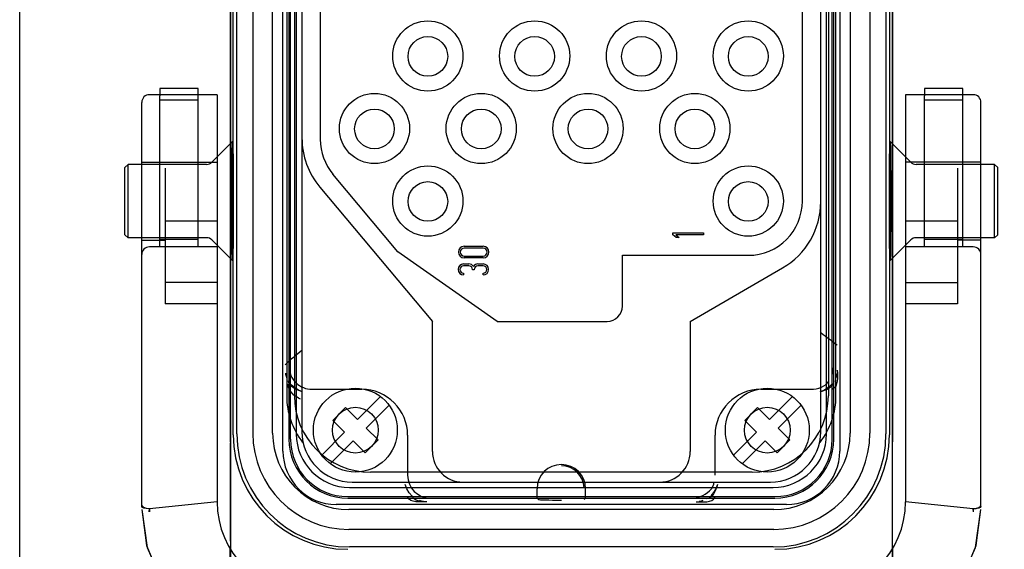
# Model space of a CAD drawing. Header units: millimetres. Extents: x 7426 to 8300, y 124 to 421.
# Tile 8 of 130: x 7943.28 to 7946.51, y 225.32 to 227.05. Entities that reach past the tile are written whole.
import ezdxf

# ---------------------------------------------------------------- set-up
doc = ezdxf.new("R2010")
doc.units = ezdxf.units.MM
doc.layers.add('DIM', color=7, linetype='Continuous')
doc.layers.add('外形图', color=7, linetype='Continuous')
doc.styles.add('微软雅黑', font='msyh.ttc')
doc.dimstyles.new('尺寸标注_1_20比例', dxfattribs={"dimtxt": 2.1, "dimasz": 1.7, "dimexe": 0.5, "dimexo": 0.4, "dimgap": 0.5, "dimtad": 1, "dimdec": 1, "dimlfac": 20, "dimdsep": 46, "dimtxsty": '微软雅黑', "dimcen": 0.09, "dimadec": 0, "dimazin": 0, "dimtp": 0.01, "dimtm": 0.01, "dimtfac": 1, "dimtdec": 1, "dimtofl": 0, "dimtmove": 0, "dimatfit": 3, "dimfxl": 1, "dimtolj": 1, "dimarcsym": 0})

# ---------------------------------------------------------------- blocks, each defined once
blk = doc.blocks.new('*D1533')
at = {"layer": 'Defpoints', "color": 0}
for p in [(7952.5349, 225.3931), (7943.2848, 223.118), (7952.5349, 218.1535)]:
    blk.add_point(p, dxfattribs=at)
at = {"layer": 'DIM', "color": 0, "lineweight": -2}
for p, q in [((7952.5349, 224.9931), (7952.5349, 217.6535)), ((7943.2848, 222.718), (7943.2848, 217.6535)), ((7944.9848, 218.1535), (7950.8349, 218.1535))]:
    blk.add_line(p, q, dxfattribs=at)
at = {"layer": 'DIM', "color": 0}
for points in [[(7944.9848, 218.4368), (7944.9848, 217.8702), (7943.2848, 218.1535)], [(7950.8349, 217.8702), (7950.8349, 218.4368), (7952.5349, 218.1535)]]:
    blk.add_solid(points, dxfattribs=at)
at = {"layer": 'DIM', "color": 0, "insert": (7947.9098, 219.7449), "char_height": 2.1, "attachment_point": 5, "style": '微软雅黑'}
blk.add_mtext('\\A1;185', dxfattribs=at)

msp = doc.modelspace()

# ---------------------------------------------------------------- linework, layer by layer
at = {"layer": '外形图', "linetype": 'Continuous'}
for p, q in [((7943.2848, 223.118), (7943.2848, 231.2681)), ((7943.9753, 230.2178), (7943.9753, 225.0684)), ((7946.1443, 230.2176), (7946.1443, 225.0686)), ((7944.1473, 225.637), (7944.1473, 229.6492)), ((7945.9723, 229.6492), (7945.9723, 225.637)), ((7943.9748, 229.6189), (7943.9748, 225.6674)), ((7944.1673, 229.6106), (7944.1673, 225.6756)), ((7944.1723, 225.6756), (7944.1723, 229.6106)), ((7945.9473, 225.6756), (7945.9473, 229.6106)), ((7945.9523, 225.6756), (7945.9523, 229.6106)), ((7946.1448, 229.6189), (7946.1448, 225.6674)), ((7943.996, 225.6931), (7943.996, 229.5931)), ((7944.0485, 229.5906), (7944.0485, 225.6956)), ((7944.1135, 225.6956), (7944.1135, 229.5906)), ((7944.191, 229.5931), (7944.191, 225.6931)), ((7944.2098, 229.5856), (7944.2098, 225.7006)), ((7945.9098, 225.7006), (7945.9098, 229.5856)), ((7945.9286, 225.6931), (7945.9286, 229.5931)), ((7946.0061, 229.5906), (7946.0061, 225.6956)), ((7946.0711, 229.5906), (7946.0711, 225.6956)), ((7946.1236, 229.5931), (7946.1236, 225.6931)), ((7946.1348, 229.5956), (7946.1348, 225.6906)), ((7944.1598, 229.4681), (7944.1598, 225.8181)), ((7944.1848, 229.4681), (7944.1848, 225.8181)), ((7945.9348, 229.4681), (7945.9348, 225.8181)), ((7945.9598, 225.8181), (7945.9598, 229.4681)), ((7945.8498, 226.4556), (7945.8498, 228.8306)), ((7944.2698, 228.6284), (7944.2698, 226.6578)), ((7943.9848, 225.6906), (7943.9848, 227.5619)), ((7943.932, 226.8038), (7943.7098, 226.8038)), ((7943.8695, 226.8244), (7943.7444, 226.8244)), ((7943.7444, 226.8244), (7943.7444, 226.8004)), ((7943.7444, 226.3056), (7943.7444, 226.8005)), ((7943.8695, 226.8004), (7943.8695, 226.8244)), ((7943.8695, 226.3056), (7943.8695, 226.8005)), ((7943.932, 226.8038), (7943.932, 225.4706)), ((7946.4098, 226.8038), (7946.1877, 226.8038)), ((7946.1877, 226.8038), (7946.1877, 225.4706)), ((7946.375, 226.8244), (7946.25, 226.8244)), ((7946.25, 226.8244), (7946.25, 226.8004)), ((7946.25, 226.3056), (7946.25, 226.8004)), ((7946.375, 226.8004), (7946.375, 226.8244)), ((7946.375, 226.3056), (7946.375, 226.8004)), ((7943.6848, 225.4553), (7943.6848, 226.7788)), ((7943.8695, 226.7859), (7943.7444, 226.7859)), ((7946.375, 226.7859), (7946.25, 226.7859)), ((7946.4348, 225.4553), (7946.4348, 226.7788)), ((7943.9148, 226.5829), (7943.9825, 226.6506)), ((7946.2048, 226.5829), (7946.1372, 226.6506)), ((7943.6298, 226.5656), (7943.6398, 226.5756)), ((7943.8971, 226.5756), (7943.6398, 226.5756)), ((7943.6398, 226.3356), (7943.6398, 226.5756)), ((7943.6848, 226.5831), (7943.932, 226.5831)), ((7946.4348, 226.5831), (7946.1877, 226.5831)), ((7946.4798, 226.5756), (7946.2225, 226.5756)), ((7946.4898, 226.5656), (7946.4798, 226.5756)), ((7946.4798, 226.3356), (7946.4798, 226.5756)), ((7943.6298, 226.3456), (7943.6298, 226.5656)), ((7943.762, 226.5637), (7943.762, 226.1196)), ((7944.5245, 226.2896), (7944.3113, 226.5437)), ((7946.3577, 226.5637), (7946.3577, 226.1196)), ((7946.4898, 226.3456), (7946.4898, 226.5656)), ((7944.2683, 226.5016), (7944.6373, 226.0618)), ((7943.762, 226.391), (7943.932, 226.391)), ((7946.1877, 226.391), (7946.3577, 226.391)), ((7945.4256, 226.3515), (7945.5256, 226.3515)), ((7945.4256, 226.3455), (7945.4256, 226.3515)), ((7945.5256, 226.3515), (7945.5256, 226.3455)), ((7943.6298, 226.3456), (7943.6398, 226.3356)), ((7943.8971, 226.3356), (7943.6398, 226.3356)), ((7943.6848, 226.3281), (7943.762, 226.3281)), ((7943.8695, 226.3295), (7943.7444, 226.3295)), ((7943.9148, 226.3283), (7943.9825, 226.2606)), ((7945.4363, 226.3365), (7945.4256, 226.3455)), ((7945.5256, 226.3455), (7945.435, 226.3455)), ((7945.435, 226.3455), (7945.4457, 226.3365)), ((7945.4457, 226.3365), (7945.4363, 226.3365)), ((7946.2048, 226.3283), (7946.1372, 226.2606)), ((7946.4798, 226.3356), (7946.2225, 226.3356)), ((7946.375, 226.3295), (7946.25, 226.3295)), ((7946.4348, 226.3281), (7946.3577, 226.3281)), ((7946.4898, 226.3456), (7946.4798, 226.3356)), ((7943.932, 226.3056), (7943.7098, 226.3056)), ((7944.8498, 226.0618), (7944.5245, 226.2896)), ((7944.7415, 226.3077), (7944.8035, 226.3077)), ((7944.8035, 226.3017), (7944.7415, 226.3017)), ((7946.4098, 226.3056), (7946.1877, 226.3056)), ((7944.7415, 226.2757), (7944.8035, 226.2757)), ((7944.8035, 226.2697), (7944.7415, 226.2697)), ((7945.2598, 226.2781), (7945.6723, 226.2781)), ((7945.2598, 226.1118), (7945.2598, 226.2781)), ((7944.7395, 226.2497), (7944.7565, 226.2497)), ((7944.7565, 226.2437), (7944.7395, 226.2437)), ((7944.7395, 226.2197), (7944.7395, 226.2137)), ((7944.7685, 226.2302), (7944.7685, 226.2317)), ((7944.7745, 226.2302), (7944.7685, 226.2302)), ((7944.7745, 226.2317), (7944.7745, 226.2302)), ((7944.7865, 226.2497), (7944.8035, 226.2497)), ((7944.8035, 226.2437), (7944.7865, 226.2437)), ((7944.8035, 226.2137), (7944.8035, 226.2197)), ((7945.4823, 226.0618), (7945.7848, 226.2365)), ((7943.932, 226.1885), (7943.762, 226.1885)), ((7946.1877, 226.1885), (7946.3577, 226.1885)), ((7943.932, 226.1196), (7943.762, 226.1196)), ((7946.3577, 226.1196), (7946.1877, 226.1196)), ((7944.6373, 225.6356), (7944.6373, 226.0618)), ((7944.8498, 226.0618), (7945.2098, 226.0618)), ((7945.4823, 226.0618), (7945.4823, 225.6356)), ((7944.2423, 225.8393), (7944.4061, 225.8393)), ((7945.7135, 225.8393), (7945.8773, 225.8393)), ((7944.3919, 225.7409), (7944.4669, 225.8159)), ((7945.7419, 225.7409), (7945.8169, 225.8159)), ((7944.3106, 225.7374), (7944.353, 225.7798)), ((7944.353, 225.7798), (7944.3919, 225.7409)), ((7944.4951, 225.7876), (7944.4202, 225.7126)), ((7945.6606, 225.7374), (7945.703, 225.7798)), ((7945.703, 225.7798), (7945.7419, 225.7409)), ((7945.8452, 225.7876), (7945.7702, 225.7126)), ((7944.3494, 225.6985), (7944.3106, 225.7374)), ((7945.6995, 225.6985), (7945.6606, 225.7374)), ((7944.4202, 225.7126), (7944.459, 225.6738)), ((7945.7702, 225.7126), (7945.8091, 225.6738)), ((7944.2745, 225.6235), (7944.3494, 225.6985)), ((7944.459, 225.6738), (7944.4166, 225.6313)), ((7944.5561, 225.6894), (7944.5561, 225.558)), ((7945.5636, 225.558), (7945.5636, 225.6894)), ((7945.6245, 225.6235), (7945.6995, 225.6985)), ((7945.8091, 225.6738), (7945.7666, 225.6313)), ((7943.9748, 225.6641), (7943.9748, 225.3427)), ((7944.3777, 225.6702), (7944.3027, 225.5952)), ((7944.4166, 225.6313), (7944.3777, 225.6702)), ((7945.7277, 225.6702), (7945.6528, 225.5952)), ((7945.7666, 225.6313), (7945.7277, 225.6702)), ((7946.1448, 225.3435), (7946.1448, 225.6641)), ((7945.6848, 225.5681), (7944.4348, 225.5681)), ((7944.3661, 225.5181), (7945.7536, 225.5181)), ((7944.3748, 225.5356), (7945.7448, 225.5356)), ((7944.9803, 225.4831), (7944.9803, 225.5136)), ((7945.1393, 225.4831), (7945.1393, 225.5136)), ((7944.3598, 225.4881), (7945.7598, 225.4881)), ((7944.3598, 225.4831), (7945.7598, 225.4831)), ((7944.9803, 225.4831), (7944.9848, 225.4786)), ((7945.1348, 225.4786), (7945.1393, 225.4831)), ((7943.932, 225.4706), (7943.7098, 225.4481)), ((7943.7098, 225.4481), (7943.7099, 225.4384)), ((7945.7974, 225.4621), (7944.3222, 225.4621)), ((7945.7561, 225.4456), (7944.3636, 225.4456)), ((7946.4098, 225.4481), (7946.1877, 225.4706)), ((7946.4098, 225.4481), (7946.4097, 225.4384)), ((7945.7561, 225.3806), (7944.3636, 225.3806)), ((7943.9748, 225.0681), (7943.9748, 225.3245)), ((7945.7536, 225.3231), (7944.3661, 225.3231)), ((7946.1448, 225.3245), (7946.1448, 225.0681))]:
    msp.add_line(p, q, dxfattribs=at)
for points in [[(7944.1605, 225.8774), (7944.1592, 225.8809), (7944.1581, 225.8845), (7944.1571, 225.8882), (7944.1564, 225.892)], [(7945.9632, 225.8921), (7945.9625, 225.8882), (7945.9615, 225.8844), (7945.9603, 225.8806), (7945.959, 225.877)], [(7944.2121, 225.8315), (7944.1981, 225.8369), (7944.1854, 225.8448), (7944.1749, 225.8544)], [(7945.9453, 225.8551), (7945.9347, 225.8451), (7945.9218, 225.837), (7945.9075, 225.8315)], [(7944.5713, 225.49), (7944.5616, 225.5006), (7944.5537, 225.5133), (7944.5483, 225.5273)], [(7945.5714, 225.5273), (7945.5661, 225.5137), (7945.5586, 225.5013), (7945.5493, 225.4909)], [(7943.7098, 225.4481), (7943.7004, 225.4491), (7943.6921, 225.452), (7943.6867, 225.4564), (7943.6848, 225.4614)], [(7943.7098, 225.4481), (7943.7002, 225.4487), (7943.6921, 225.4502), (7943.6867, 225.4525), (7943.6848, 225.4553)], [(7943.6848, 225.4456), (7943.7024, 225.3209), (7943.7506, 225.2112), (7943.824, 225.1201), (7943.9173, 225.0516), (7944.024, 225.0094), (7944.1348, 224.9956)], [(7943.6848, 225.4456), (7943.7003, 225.3285), (7943.7457, 225.2196), (7943.8178, 225.1261), (7943.9117, 225.0548), (7944.0202, 225.0104), (7944.1348, 224.9956)], [(7943.7095, 225.4383), (7943.7096, 225.4416), (7943.7101, 225.4449), (7943.7106, 225.4482)], [(7944.6079, 225.4717), (7944.6046, 225.4724), (7944.6013, 225.4732), (7944.5981, 225.4742), (7944.595, 225.4753)], [(7945.5239, 225.4751), (7945.521, 225.4741), (7945.5181, 225.4732), (7945.515, 225.4724), (7945.512, 225.4718)], [(7945.9848, 224.9956), (7946.0994, 225.0104), (7946.2079, 225.0548), (7946.3018, 225.1261), (7946.374, 225.2196), (7946.4193, 225.3285), (7946.4348, 225.4456)], [(7945.9848, 224.9956), (7946.0956, 225.0094), (7946.2024, 225.0516), (7946.2956, 225.1201), (7946.369, 225.2112), (7946.4172, 225.3209), (7946.4348, 225.4456)], [(7946.4101, 225.4383), (7946.41, 225.4416), (7946.4095, 225.4449), (7946.409, 225.4482)], [(7946.4098, 225.4481), (7946.4193, 225.4491), (7946.4275, 225.452), (7946.4329, 225.4564), (7946.4348, 225.4614)], [(7946.4348, 225.4553), (7946.4329, 225.4525), (7946.4275, 225.4502), (7946.4194, 225.4487), (7946.4098, 225.4481)]]:
    msp.add_lwpolyline(points, dxfattribs=at)
for centre, radius in [((7944.6223, 226.9306), 0.115), ((7944.9723, 226.9306), 0.115), ((7945.3223, 226.9306), 0.115), ((7945.6723, 226.9306), 0.115), ((7944.6223, 226.9293), 0.065), ((7944.9723, 226.9293), 0.065), ((7945.3223, 226.9293), 0.065), ((7945.6723, 226.9293), 0.065), ((7944.4473, 226.6931), 0.115), ((7944.7973, 226.6931), 0.115), ((7945.1473, 226.6931), 0.115), ((7945.4973, 226.6931), 0.115), ((7944.4473, 226.6918), 0.065), ((7944.7973, 226.6918), 0.065), ((7945.1473, 226.6918), 0.065), ((7945.4973, 226.6918), 0.065), ((7944.6223, 226.4556), 0.115), ((7945.6723, 226.4556), 0.115), ((7944.6223, 226.4543), 0.065), ((7945.6723, 226.4543), 0.065), ((7944.3848, 225.7056), 0.1375), ((7945.7348, 225.7056), 0.1375), ((7944.3848, 225.7056), 0.075), ((7945.7348, 225.7056), 0.075)]:
    msp.add_circle(centre, radius, dxfattribs=at)
for centre, radius, start, end in [((7943.7098, 226.7788), 0.025, 90, 180.0004), ((7946.4098, 226.7788), 0.025, 359.9996, 90), ((7944.4598, 226.6623), 0.25, 180, 220), ((7944.4473, 226.6578), 0.1775, 180, 220), ((7943.8971, 226.6006), 0.025, 270, 315), ((7946.2225, 226.6006), 0.025, 225, 270), ((7945.6723, 226.4556), 0.1775, 270, 359.999), ((7945.6598, 226.453), 0.25, 300, 0), ((7943.8971, 226.3106), 0.025, 45, 90), ((7946.2225, 226.3106), 0.025, 90, 135), ((7943.7098, 226.2806), 0.025, 90, 179.9956), ((7944.7415, 226.2887), 0.019, 90, 270), ((7944.7415, 226.2887), 0.013, 90, 270), ((7944.8035, 226.2887), 0.019, 270, 90), ((7944.8035, 226.2887), 0.013, 270, 90), ((7946.4098, 226.2806), 0.025, 0.0044, 90), ((7944.7395, 226.2317), 0.018, 90, 270), ((7944.7395, 226.2317), 0.012, 90, 270), ((7944.7565, 226.2317), 0.018, 33.5573, 90), ((7944.7565, 226.2317), 0.012, 0, 90), ((7944.7865, 226.2317), 0.018, 90, 146.4427), ((7944.7865, 226.2317), 0.012, 90, 180), ((7944.8035, 226.2317), 0.018, 270, 90), ((7944.8035, 226.2317), 0.012, 270, 90), ((7945.2098, 226.1118), 0.05, 270, 0), ((7945.0973, 224.8681), 1.4125, 52.1641, 54.8281), ((7945.0973, 224.8681), 1.4125, 128.9178, 131.8817), ((7944.4061, 225.6894), 0.1499, 359.9928, 90.0137), ((7945.7135, 225.6894), 0.1499, 89.9891, 180.0109), ((7944.4098, 225.8181), 0.25, 180, 217.6882), ((7944.4348, 225.8181), 0.25, 180, 270), ((7945.6848, 225.8181), 0.25, 270, 0), ((7945.7098, 225.8181), 0.25, 322.312, 0), ((7944.3661, 225.6931), 0.37, 180, 270), ((7944.3636, 225.6956), 0.315, 180, 270), ((7944.3636, 225.6956), 0.25, 180, 270), ((7944.3598, 225.6756), 0.1925, 180, 270), ((7944.3598, 225.6756), 0.1875, 180, 270), ((7944.3661, 225.6931), 0.175, 180, 270), ((7944.3748, 225.7006), 0.165, 180, 270), ((7945.7448, 225.7006), 0.165, 270, 0), ((7945.7536, 225.6931), 0.37, 270, 0), ((7945.7536, 225.6931), 0.175, 270, 0), ((7945.7561, 225.6956), 0.315, 270, 0), ((7945.7561, 225.6956), 0.25, 270, 0), ((7945.7598, 225.6756), 0.1925, 270, 0), ((7945.7598, 225.6756), 0.1875, 270, 0), ((7944.7373, 225.6356), 0.1, 180, 270), ((7945.3823, 225.6356), 0.1, 270, 0), ((7945.0598, 225.5136), 0.0795, 0, 180), ((7945.0598, 225.5136), 0.075, 2.54, 90), ((7944.232, 225.4706), 0.3, 180, 270), ((7945.8877, 225.4706), 0.3, 270, 0)]:
    msp.add_arc(centre, radius, start, end, dxfattribs=at)
for centre in [(7943.9825, 226.4556), (7946.1371, 226.4556)]:
    msp.add_ellipse(centre, major_axis=(0, 0.195), ratio=0.011268, dxfattribs=at)
for centre, major_axis, ratio, start_param, end_param in [((7944.2423, 225.9144), (0.0517, 0.0544), 0.999347, 2.331798, 3.141593), ((7945.8773, 225.9144), (0.0517, -0.0544), 0.999347, 0.442645, 0.809795), ((7944.3598, 225.6907), (-0.1483, -0.3446), 0.999594, -1.164304, 0.406197), ((7945.7598, 225.6907), (-0.1483, 0.3446), 0.999594, 9.018581, 10.589082), ((7944.3224, 225.6371), (0.1207, 0.1268), 0.999347, -3.951388, -2.381244), ((7945.7973, 225.6371), (-0.1207, 0.1268), 0.999347, -3.901942, -2.331798), ((7944.6311, 225.5581), (0.0531, 0.0531), 0.999315, 2.356537, 3.926648), ((7945.0598, 225.4786), (0.075, 0), 0.026186, -3.115413, -1.570796), ((7945.4885, 225.5581), (-0.0531, 0.0531), 0.999315, -3.926648, -3.559504)]:
    msp.add_ellipse(centre, major_axis=major_axis, ratio=ratio, start_param=start_param, end_param=end_param, dxfattribs=at)
for points in [[(7945.9642, 225.9018), (7945.9639, 225.8805), (7945.9681, 225.8477), (7945.9483, 225.84)], [(7944.2121, 225.8315), (7944.1932, 225.8368), (7944.166, 225.8477), (7944.1654, 225.8673)], [(7945.8773, 225.8393), (7945.8994, 225.8393), (7945.9287, 225.848), (7945.9366, 225.8686)], [(7945.9075, 225.8315), (7945.9264, 225.8368), (7945.9536, 225.8476), (7945.9542, 225.8672)], [(7944.2054, 225.8074), (7944.1856, 225.8151), (7944.1642, 225.8347), (7944.1639, 225.856)], [(7944.1906, 225.86), (7944.204, 225.8472), (7944.2237, 225.8393), (7944.2423, 225.8393)], [(7945.5155, 225.4881), (7945.5361, 225.496), (7945.5604, 225.5146), (7945.5604, 225.5366)], [(7945.5714, 225.5273), (7945.5661, 225.5084), (7945.5552, 225.4812), (7945.5356, 225.4806)], [(7944.6186, 225.4706), (7944.5973, 225.4709), (7944.5645, 225.4667), (7944.5567, 225.4865)], [(7944.6186, 225.4706), (7944.6018, 225.4711), (7944.5763, 225.4733), (7944.5718, 225.4895)], [(7945.5011, 225.4706), (7945.5223, 225.4709), (7945.5551, 225.4667), (7945.5628, 225.4865)]]:
    msp.add_open_spline(points, degree=3, dxfattribs=at)

# ---------------------------------------------------------------- dimensions: what is measured, and where the dimension line sits
at = {"layer": 'DIM'}
dim = msp.add_linear_dim(base=(7952.5349, 218.1535), p1=(7943.2848, 223.118), p2=(7952.5349, 225.3931), dimstyle='尺寸标注_1_20比例', dxfattribs=at)
dim.commit()
dim.dimension.update_dxf_attribs({"geometry": '*D1533', "text_midpoint": (7947.9098, 218.1535), "dimtype": 160})

doc.saveas('drawing.dxf')
